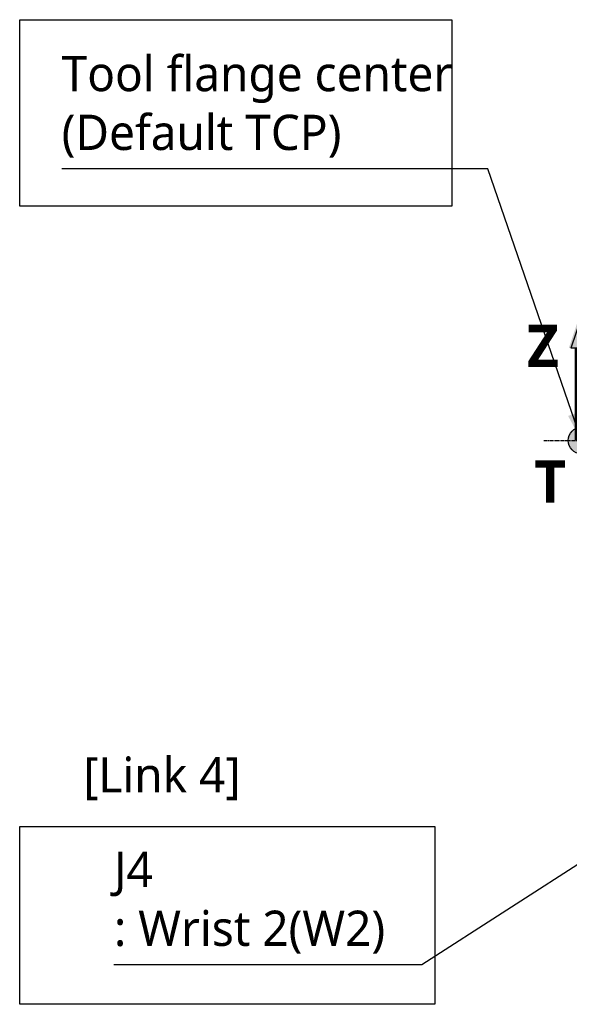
# Model space of a CAD drawing. Header units: millimetres. Extents: x 0 to 4378, y 0 to 2376.
# Tile 157 of 236: x 1159 to 1409, y 1501 to 1948. Entities that reach past the tile are written whole.
import ezdxf

# ---------------------------------------------------------------- set-up
doc = ezdxf.new("R2010")
doc.units = ezdxf.units.MM
doc.header["$LTSCALE"] = 0.2
doc.linetypes.add('CENTER2', pattern=[1.125, 0.75, -0.125, 0.125, -0.125])
for name, color, linetype in [('02_Center Line', 1, 'CENTER2'), ('05_Section Line', 3, 'Continuous'), ('07_Special Line2', 76, 'Continuous'), ('12_Before Rev.Num.', 5, 'Continuous')]:
    doc.layers.add(name, color=color, linetype=linetype)
doc.layers.add('14_Mark', color=7, linetype='Continuous', true_color=0xe03c31)
doc.styles.add('Rainbow-5.0 Style', font='malgunsl.ttf')
doc.dimstyles.new('Rainbow-5.0 Style', dxfattribs={"dimtxt": 4, "dimasz": 2.5, "dimexe": 1, "dimexo": 1, "dimgap": 1, "dimtad": 1, "dimdsep": 46, "dimtxsty": 'Rainbow-5.0 Style', "dimcen": 0, "dimclrd": 251, "dimclre": 251, "dimclrt": 7, "dimazin": 3, "dimtp": 0.1, "dimtm": 0.1, "dimtfac": 0.61, "dimtmove": 0, "dimatfit": 3, "dimfxl": 1, "dimlwd": -1, "dimlwe": -1, "dimarcsym": 1})

# ---------------------------------------------------------------- blocks, each defined once
blk = doc.blocks.new('A$C44151a85')
at = {"layer": '02_Center Line', "ltscale": 11.288275}
blk.add_line((-285.54, 1097), (-83.32, 1097), dxfattribs=at)
blk = doc.blocks.new('A$C46360d6a')
at = {"layer": '07_Special Line2'}
blk.add_hatch(color=256, dxfattribs=at).paths.add_polyline_path([(49.16, 0), (34.9, 4.75), (34.9, -4.75)])
at = {"layer": '12_Before Rev.Num.'}
blk.add_hatch(color=256, dxfattribs=at).paths.add_polyline_path([(0, 49.16), (-4.75, 34.9), (4.75, 34.9)])
at = {"layer": '14_Mark'}
h = blk.add_hatch(color=256, dxfattribs=at)
h.dxf.hatch_style = 1
h.paths.add_polyline_path([(5, 0, 1), (-5, 0, 1)])
at = {"layer": '07_Special Line2'}
for p, q in [((34.9, -3.96), (34.9, 3.96)), ((46.78, 0), (34.9, 3.96)), ((34.9, -3.96), (46.78, 0))]:
    blk.add_line(p, q, dxfattribs=at)
at = {"layer": '07_Special Line2', "const_width": 5}
blk.add_lwpolyline([(34.9, 0), (0, 0)], dxfattribs=at)
at = {"layer": '12_Before Rev.Num.'}
for p, q in [((0, 46.78), (-3.96, 34.9)), ((3.96, 34.9), (0, 46.78)), ((3.96, 34.9), (-3.96, 34.9))]:
    blk.add_line(p, q, dxfattribs=at)
at = {"layer": '12_Before Rev.Num.', "const_width": 5}
blk.add_lwpolyline([(0, 34.9), (0, 0)], dxfattribs=at)
at = {"layer": '14_Mark'}
blk.add_circle((0, 0), 5, dxfattribs=at)
at = {"layer": '07_Special Line2', "insert": (34.53, -17.31), "char_height": 16, "attachment_point": 4, "style": 'Rainbow-5.0 Style'}
blk.add_mtext('{\\fMalgun Gothic Semilight|b1|i0|c129|p50;Y}', dxfattribs=at)
at = {"layer": '12_Before Rev.Num.', "insert": (-20.59, 35.73), "char_height": 16, "attachment_point": 4, "style": 'Rainbow-5.0 Style'}
blk.add_mtext('{\\fMalgun Gothic Semilight|b1|i0|c129|p50;Z}', dxfattribs=at)
at = {"layer": '14_Mark', "insert": (-17.84, -15.46), "char_height": 16, "attachment_point": 4, "style": 'Rainbow-5.0 Style'}
blk.add_mtext('{\\fMalgun Gothic Semilight|b1|i0|c129|p50;T}', dxfattribs=at)

msp = doc.modelspace()

# ---------------------------------------------------------------- linework, layer by layer
at = {"layer": '05_Section Line'}
for points in [[(1159.287, 1947.532), (1355.286, 1947.532), (1355.286, 1862.985), (1159.287, 1862.985)], [(1159.287, 1581.573), (1347.549, 1581.573), (1347.549, 1500.978), (1159.287, 1500.978)]]:
    msp.add_lwpolyline(points, close=True, dxfattribs=at)

# ---------------------------------------------------------------- block references
msp.add_blockref('A$C44151a85', (1682.619, 659.684))
at = {"xscale": 1.2, "yscale": 1.2, "zscale": 1.2}
msp.add_blockref('A$C46360d6a', (1414.069, 1756.684), dxfattribs=at)

# ---------------------------------------------------------------- texts
at = {"color": 7, "char_height": 16, "attachment_point": 7, "style": 'Rainbow-5.0 Style'}
for s, insert in [('Tool flange center\\P(Default TCP)', (1178.338, 1884.886)), ('[Link 4]', (1188.103, 1593.512)), ('J4\\P: Wrist 2(W2)', (1202.051, 1523.928))]:
    msp.add_mtext(s, dxfattribs=dict(at, insert=insert))

# ---------------------------------------------------------------- leaders
at = {"annotation_type": 0, "has_hookline": 1, "hookline_direction": 1}
for points, text_width in [([(1414.069, 1756.684), (1371.588, 1879.886), (1359.088, 1879.886)], 175.75), ([(1529.369, 1639.534), (1341.764, 1518.928), (1329.264, 1518.928)], 122.213)]:
    msp.add_leader(points, dimstyle='Rainbow-5.0 Style', override={"dimscale": 5, "dimgap": 1, "dimtad": 1}, dxfattribs=dict(at, text_width=text_width))

doc.saveas('drawing.dxf')
